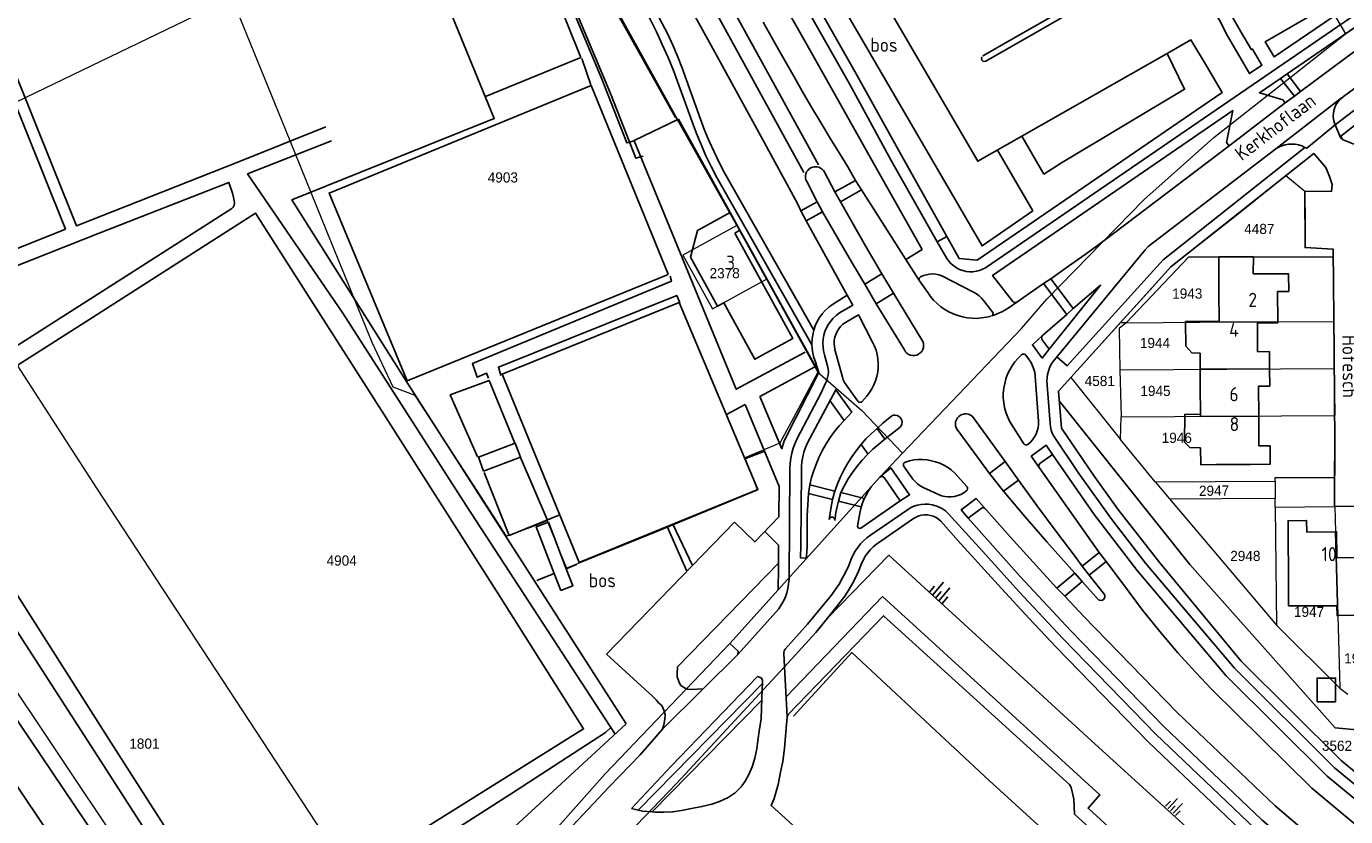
# Model space of a CAD drawing. Header units: metres. Extents: x 233874 to 239264, y 443832 to 448222.
# Tile 77 of 195: x 235729 to 235963, y 445350 to 445491. Entities that reach past the tile are written whole.
import ezdxf
from ezdxf.enums import TextEntityAlignment as Align

# ---------------------------------------------------------------- set-up
doc = ezdxf.new("R2010")
doc.units = ezdxf.units.M
doc.header["$MEASUREMENT"] = 0
for name, color, linetype in [('CULTUURAANDUIDING', 253, 'Continuous'), ('DAKRAND', 4, 'Continuous'), ('DAKRAND-BYG', 4, 'Continuous'), ('FUNKTIEAAND', 253, 'Continuous'), ('Goud-kadastrale grenzen', 13, 'Continuous'), ('Goud-ontwerp', 2, 'Continuous'), ('HEG', 253, 'Continuous'), ('HEK', 253, 'Continuous'), ('HOOFDGEBOUW', 4, 'Continuous'), ('HUISNUMMER', 253, 'Continuous'), ('KANTVERH', 253, 'Continuous'), ('OVLIJNOBJ', 253, 'Continuous'), ('RASTER', 253, 'Continuous'), ('STRAATNAAM', 253, 'Continuous'), ('TALUD', 253, 'Continuous'), ('TUSSENMUUR', 253, 'Continuous')]:
    doc.layers.add(name, color=color, linetype=linetype)
doc.layers.add('G01 kadestrale perceelsgrens', color=73, linetype='Continuous', lineweight=0)
doc.layers.add('Z01 perceelnummer', color=73, linetype='Continuous', lineweight=13)
doc.styles.get("Standard").update_dxf_attribs({"font": 'iso.shx'})
doc.styles.add('Styledgn001', font='dgn001.shx')

# ---------------------------------------------------------------- blocks, each defined once
blk = doc.blocks.new('TA', base_point=(75009.5, 300012))
for p, q in [((75009.5, 300012.5), (75010, 300012.5)), ((75009.5, 300012.25), (75010.5, 300012.25)), ((75009.5, 300012), (75010, 300012)), ((75009.5, 300011.75), (75010.5, 300011.75)), ((75009.5, 300011.5), (75010, 300011.5))]:
    blk.add_line(p, q)
blk = doc.blocks.new('A$C1532452F')
at = {"layer": 'G01 kadestrale perceelsgrens'}
for p, q in [((235956.303, 445500), (235962.567, 445489.265)), ((235765.088, 445495.653), (235680.672, 445454.797)), ((235962.567, 445489.265), (235967.324, 445492.52)), ((235943.815, 445457.613), (235951.987, 445464.142)), ((235951.987, 445464.142), (235955.377, 445461.394)), ((235955.377, 445461.394), (235955.387, 445455.683)), ((235933.685, 445449.588), (235943.815, 445457.613)), ((235955.387, 445455.683), (235955.394, 445451.366)), ((235859.918, 445445.742), (235854.666, 445455.299)), ((235955.394, 445451.366), (235960.351, 445451.1)), ((235960.364, 445449.749), (235960.351, 445451.1)), ((235931.604, 445447.94), (235933.685, 445449.588)), ((235960.364, 445449.749), (235960.476, 445438.266)), ((235927.375, 445443.265), (235931.604, 445447.94)), ((235859.918, 445445.742), (235868.991, 445429.263)), ((235922.631, 445438.023), (235927.375, 445443.265)), ((235922.631, 445438.023), (235913.846, 445428.312)), ((235923.676, 445438.029), (235922.631, 445438.023)), ((235922.525, 445429.707), (235960.558, 445429.923)), ((235960.558, 445429.923), (235960.644, 445421.569)), ((235868.991, 445429.263), (235876.791, 445422.463)), ((235913.846, 445428.312), (235922.657, 445417.348)), ((235922.525, 445429.707), (235922.801, 445421.348)), ((235693.903, 445421.949), (235772.427, 445304.53)), ((235876.791, 445422.463), (235884.017, 445414.937)), ((235922.657, 445417.348), (235922.801, 445421.348)), ((235922.801, 445421.348), (235960.644, 445421.569)), ((235928.792, 445409.819), (235922.657, 445417.348)), ((235880.019, 445410.644), (235884.017, 445414.937)), ((235861.954, 445390.686), (235878.443, 445408.936)), ((235878.443, 445408.936), (235880.019, 445410.644)), ((235928.792, 445409.819), (235950.086, 445409.954)), ((235928.792, 445409.819), (235931.344, 445406.815)), ((235950.086, 445409.954), (235950.116, 445406.909)), ((235931.344, 445406.815), (235950.116, 445406.909)), ((235931.344, 445406.815), (235950.327, 445384.386)), ((235950.121, 445405.325), (235950.116, 445406.909)), ((235950.121, 445405.325), (235960.68, 445405.471)), ((235950.121, 445405.325), (235950.327, 445384.386)), ((235960.68, 445405.471), (235969.373, 445405.55)), ((235821.025, 445402.905), (235824.456, 445394.493)), ((235870.716, 445385.645), (235881.6, 445396.81)), ((235853.407, 445381.156), (235861.954, 445390.686)), ((235950.327, 445384.386), (235961.582, 445373.213)), ((235961.582, 445373.213), (235962.968, 445372.158))]:
    blk.add_line(p, q, dxfattribs=at)
at = {"layer": 'G01 kadestrale perceelsgrens', "flags": 128}
for points in [[(235829.411, 445500), (235835.095, 445489.838), (235843.72, 445474.458)], [(235813.77, 445400.171), (235807.898, 445409.34), (235797.628, 445425.166), (235793.675, 445426.587), (235789.979, 445434.563), (235782.792, 445452.219), (235774.674, 445472.181), (235765.264, 445495.223)], [(235909.627, 445442.246), (235926.795, 445459.823), (235939.212, 445470.879), (235953.008, 445481.728), (235962.567, 445489.265)], [(235854.666, 445455.299), (235843.837, 445474.524), (235843.72, 445474.458)], [(235854.666, 445455.299), (235845.08, 445450.032), (235850.325, 445440.481), (235859.918, 445445.742)], [(235923.676, 445438.029), (235934.767, 445449.707), (235960.364, 445449.749)], [(235884.017, 445414.937), (235905.125, 445437.043), (235909.627, 445442.246)], [(235923.676, 445438.029), (235922.436, 445436.999), (235922.525, 445429.707)], [(235923.676, 445438.029), (235936.751, 445438.113), (235950.561, 445438.202), (235960.476, 445438.266)], [(235960.476, 445438.266), (235960.528, 445432.896), (235960.558, 445429.923)], [(235699.039, 445422.882), (235709.722, 445424.743), (235712.25, 445425.33), (235714.309, 445426.098), (235726.436, 445431.397), (235741.097, 445408.724), (235797.627, 445322.5)], [(235868.991, 445429.263), (235865.084, 445421.948), (235862.277, 445416.685), (235856.065, 445414.065), (235858.303, 445408.349), (235839.994, 445400.794), (235826.69, 445395.404), (235824.456, 445394.493)], [(235960.639, 445410.58), (235960.696, 445416.497), (235960.644, 445421.569)], [(235950.086, 445409.954), (235950.082, 445410.624), (235960.639, 445410.58)], [(235960.68, 445405.471), (235960.806, 445400.964), (235961.221, 445386.116), (235961.582, 445373.213)], [(235821.025, 445402.905), (235818.721, 445401.988), (235813.77, 445400.171)], [(235881.6, 445396.81), (235918.183, 445363.315), (235944.068, 445339.796), (235981.364, 445305.665), (236000, 445288.637)], [(235863.075, 445377.018), (235868.659, 445383.108), (235870.716, 445385.645)], [(235797.627, 445322.5), (235812.64, 445337.007), (235831.307, 445358.053), (235853.407, 445381.156)], [(235835.354, 445347.411), (235843.977, 445356.376), (235863.075, 445377.018)]]:
    blk.add_lwpolyline(points, dxfattribs=at)
at = {"layer": 'G01 kadestrale perceelsgrens', "style": 'Styledgn001'}
blk.add_text('2947', height=1.8, rotation=0.75157, dxfattribs=at).set_placement((235939.259, 445408.267), align=Align.MIDDLE_CENTER)
at = {"layer": 'Z01 perceelnummer', "linetype": 'Continuous', "lineweight": 13, "style": 'Styledgn001'}
for s, p in [('4903', (235813.152, 445463.808)), ('4487', (235947.282, 445454.674)), ('2378', (235852.479, 445446.831)), ('1943', (235934.508, 445443.214)), ('1944', (235928.784, 445434.451)), ('4581', (235918.997, 445427.715)), ('1945', (235928.872, 445425.953)), ('1946', (235932.649, 445417.63)), ('2948', (235944.803, 445396.69)), ('4904', (235784.571, 445395.87)), ('1947', (235956.099, 445386.778)), ('1948', (235965.005, 445378.515)), ('1801', (235749.597, 445363.403)), ('3562', (235961.056, 445363.028))]:
    blk.add_text(s, height=1.8, dxfattribs=at).set_placement(p, align=Align.MIDDLE_CENTER)

msp = doc.modelspace()

# ---------------------------------------------------------------- linework, layer by layer
at = {"layer": 'DAKRAND'}
for p, q in [((235855.19, 445454.45), (235853.45, 445457.59)), ((235854.27, 445453.94), (235855.19, 445454.45))]:
    msp.add_line(p, q, dxfattribs=at)
for points in [[(235853.45, 445457.59), (235847.65, 445454.38), (235846.44, 445449.64)], [(235946.22, 445446.69), (235946.23, 445449.78), (235940.1, 445449.72), (235940.1, 445446.66)], [(235936.75, 445438.27), (235934.21, 445438.27), (235934.23, 445433.9), (235935.34, 445432.68), (235936.78, 445432.65)], [(235936.87, 445415.87), (235934.98, 445415.9), (235934.03, 445416.86), (235934.1, 445421.8), (235936.84, 445421.77)], [(235952.46, 445390.58), (235952.45, 445387.85), (235961.05, 445387.86)]]:
    msp.add_lwpolyline(points, dxfattribs=at)
at = {"layer": 'DAKRAND-BYG'}
msp.add_line((235823.44, 445390.58), (235822.28, 445393.58), dxfattribs=at)
for points in [[(235809.75, 445411.72), (235816.27, 445414.22), (235815.32, 445416.68), (235808.81, 445414.18), (235809.75, 445411.72)], [(235822.28, 445393.58), (235819.08, 445401.83), (235821.22, 445402.65), (235824.4, 445394.43)], [(235824.4, 445394.43), (235825.58, 445391.41), (235823.44, 445390.58)], [(235957.53, 445370.83), (235957.53, 445375.02), (235960.8, 445375.02), (235960.8, 445370.83), (235957.53, 445370.83)]]:
    msp.add_lwpolyline(points, dxfattribs=at)
at = {"layer": 'Goud-ontwerp', "linetype": 'Continuous'}
for p, q in [((235844.681, 445510.596), (235869.109, 445466.068)), ((235850.931, 445493.109), (235866.513, 445464.704))]:
    msp.add_line(p, q, dxfattribs=at)
at = {"layer": 'HEG'}
msp.add_lwpolyline([(235864.67, 445368.3), (235875.02, 445379.56), (235899.41, 445356.85), (235939.72, 445320.11), (235949.2, 445311.77), (235944, 445306.43)], dxfattribs=at)
at = {"layer": 'HEK'}
for p, q in [((235816.3, 445414.16), (235821, 445403.16)), ((235824.4, 445394.43), (235826.23, 445395.17)), ((235819.2, 445392.33), (235822.28, 445393.58)), ((235827.47, 445365.99), (235827.46, 445366.01))]:
    msp.add_line(p, q, dxfattribs=at)
for points in [[(235668.77, 445427.93), (235703.83, 445441.9), (235735.6, 445454.64), (235713.22, 445510.37), (235695.45, 445554.9), (235662.22, 445541.72), (235628.73, 445528.28), (235637.56, 445505.89), (235655.49, 445461.2), (235668.77, 445427.87)], [(235810.07, 445478.13), (235826.97, 445485.05), (235812.1, 445522.2), (235799.53, 445552.93), (235782.27, 445545.86), (235811.63, 445474.28), (235775.74, 445459.83), (235796.39, 445427.16), (235807.9, 445409.19), (235835.02, 445366.93)], [(235812.05, 445522.35), (235816.5, 445523.85), (235844.1, 445474.04)], [(235842.47, 445446.63), (235828.81, 445480.09), (235782.34, 445461.03), (235796.21, 445427.72), (235842.48, 445446.59)], [(235827.46, 445366.01), (235812.84, 445389.13), (235792.02, 445421.83), (235769.28, 445457.48), (235739.1, 445438.12), (235708.6, 445418.76), (235721.43, 445398.52), (235744.11, 445362.92), (235766.69, 445327.58), (235796.98, 445346.95), (235827.46, 445366.01)], [(235826.79, 445395.61), (235858.38, 445408.46), (235844.41, 445441.63), (235813.03, 445428.92), (235826.74, 445395.42)], [(235815.26, 445416.7), (235810.75, 445427.82), (235803.82, 445425.23), (235808.68, 445414.24)], [(235992.12, 445347.38), (235977.56, 445359.1), (235969.68, 445365.35), (235960.73, 445366.21), (235934.98, 445395.14), (235911.8, 445424.19)], [(235809.82, 445411.51), (235814.27, 445400.32), (235823.25, 445403.95)], [(235669.88, 445301.48), (235692.88, 445268.68), (235695.61, 445267.89), (235725.61, 445285.81), (235758.16, 445309.28), (235726.34, 445356.95), (235695.83, 445403.09), (235664.29, 445383.75), (235631.74, 445360.64), (235652.42, 445328.46)], [(235870.72, 445385.65), (235881.6, 445396.81), (235918.18, 445363.32), (235944.07, 445339.8), (235981.36, 445305.66), (236007.04, 445282.2), (235992.78, 445241.86), (235978.18, 445229.08), (235977.47, 445227.33), (235973.93, 445226.52), (235972.6, 445227.63)], [(235685.4, 445261.15), (235703.46, 445268.67), (235708.54, 445270.95), (235714.19, 445273.38), (235719.02, 445275.83), (235739.9, 445289.31), (235757.77, 445300.41), (235770.23, 445308.47), (235772.92, 445310.07), (235786.24, 445322.26), (235795.08, 445330.43), (235810.62, 445344.39), (235834.96, 445366.88)]]:
    msp.add_lwpolyline(points, dxfattribs=at)
at = {"layer": 'HOOFDGEBOUW'}
for p, q in [((235940.1, 445446.66), (235940.11, 445443.5)), ((235940.11, 445443.5), (235940.14, 445438.29)), ((235950.56, 445438.2), (235950.53, 445443.56)), ((235940.14, 445438.29), (235936.75, 445438.27)), ((235936.78, 445432.65), (235936.8, 445429.79)), ((235936.8, 445429.79), (235936.81, 445426.73)), ((235936.81, 445426.73), (235936.84, 445421.77)), ((235947.17, 445421.49), (235947.14, 445426.79)), ((235947.2, 445416.19), (235947.17, 445421.49)), ((235939.64, 445412.89), (235945.65, 445412.92)), ((235960.81, 445400.96), (235955.68, 445400.91)), ((235961.22, 445386.12), (235966.37, 445386.18))]:
    msp.add_line(p, q, dxfattribs=at)
for points in [[(235846.44, 445449.64), (235851.2, 445440.96), (235852.32, 445441.58), (235857.82, 445431.57), (235864.54, 445435.26), (235854.27, 445453.94)], [(235950.53, 445443.56), (235952.5, 445443.58), (235952.48, 445446.73), (235946.22, 445446.69)], [(235946.98, 445432.9), (235946.95, 445438.02), (235950.56, 445438.04), (235950.56, 445438.2)], [(235946.98, 445432.9), (235949.08, 445432.91), (235949.1, 445429.86)], [(235949.1, 445429.86), (235949.12, 445426.8), (235947.14, 445426.79)], [(235936.87, 445415.87), (235936.89, 445412.87), (235939.64, 445412.89)], [(235945.65, 445412.92), (235949.19, 445412.94), (235949.18, 445416.2), (235947.2, 445416.19)], [(235955.68, 445400.91), (235955.66, 445402.98), (235952.38, 445402.94), (235952.46, 445390.58)], [(235966.3, 445396.39), (235961, 445396.33), (235960.97, 445400.97), (235960.81, 445400.96)], [(235961.05, 445387.86), (235961.06, 445386.11), (235961.22, 445386.12)]]:
    msp.add_lwpolyline(points, dxfattribs=at)
at = {"layer": 'KANTVERH'}
for p, q in [((235954.61, 445479.03), (235973.85, 445493.35)), ((235827.17, 445484.9), (235828.77, 445480.25)), ((235930.92, 445485.79), (235905.18, 445471.13)), ((235843.39, 445482.77), (235846.73, 445473.64)), ((235844.88, 445483.33), (235848.18, 445474.15)), ((235952.22, 445482.19), (235951.01, 445481.35)), ((235953.51, 445478.22), (235951.01, 445481.35)), ((235952.22, 445482.19), (235954.61, 445479.03)), ((235953.51, 445478.22), (235954.61, 445479.03)), ((235951.89, 445477.01), (235941.93, 445469.39)), ((235961.83, 445477.9), (235950.21, 445468.89)), ((235951.89, 445477.01), (235953.51, 445478.22)), ((235836.46, 445470.34), (235844.28, 445474.13)), ((235853.45, 445457.59), (235844.28, 445474.13)), ((235891.86, 445453.32), (235883.78, 445467.83)), ((235890.18, 445452.39), (235882.01, 445466.83)), ((235851.07, 445463.81), (235867.93, 445434.11)), ((235852.48, 445464.61), (235868.27, 445436.7)), ((235868.86, 445459.47), (235867.03, 445463.06)), ((235870.2, 445464.71), (235872.03, 445461.24)), ((235875.68, 445463.29), (235872.02, 445461.24)), ((235876.77, 445461.59), (235873.02, 445459.49)), ((235868.86, 445459.47), (235865.98, 445457.89)), ((235869.85, 445457.72), (235866.94, 445456.13)), ((235880.35, 445446.69), (235877.33, 445444.86)), ((235891, 445446.36), (235896.62, 445443.45)), ((235913.13, 445439.52), (235909.04, 445444.97)), ((235914.3, 445440.59), (235910.32, 445445.85)), ((235879.37, 445441.38), (235882.44, 445443.3)), ((235898.41, 445441.95), (235900.02, 445439.84)), ((235910.02, 445433.38), (235908.8, 445435.02)), ((235870.19, 445432.35), (235870.74, 445430.4)), ((235872.04, 445433.27), (235873.35, 445428.41)), ((235905.87, 445432.26), (235906.46, 445431.49)), ((235858.73, 445424.94), (235868.61, 445430.26)), ((235908.14, 445420.6), (235907.53, 445428.59)), ((235909.6, 445427.71), (235910.18, 445420.16)), ((235874.04, 445427.01), (235876.08, 445424.14)), ((235852.78, 445421.74), (235856.13, 445423.55)), ((235871.14, 445424.23), (235873.65, 445420.72)), ((235876.81, 445424.02), (235877.68, 445425.01)), ((235902.99, 445420.61), (235905.51, 445416.54)), ((235880.91, 445417.37), (235883.62, 445419.52)), ((235876.66, 445416.44), (235877.87, 445414.77)), ((235859.44, 445415.21), (235856.08, 445413.91)), ((235902.24, 445413.42), (235899.46, 445411.29)), ((235864.02, 445412.18), (235863.9, 445392.52)), ((235885.86, 445410.3), (235884.21, 445412.68)), ((235893.22, 445411.45), (235895.46, 445408.96)), ((235867.56, 445409.3), (235872.03, 445408.18)), ((235880.02, 445410.64), (235878.44, 445408.94)), ((235890.94, 445407.36), (235887.68, 445408.83)), ((235904.56, 445410.15), (235901.95, 445408.15)), ((235871.61, 445406.68), (235867.35, 445407.77)), ((235872.65, 445406.4), (235876.7, 445405.4)), ((235873.09, 445407.94), (235877.26, 445406.88)), ((235876.42, 445404.27), (235876.04, 445401.96)), ((235878.33, 445400.36), (235884.89, 445404.89)), ((235842.28, 445401.91), (235845.79, 445393.96)), ((235843.27, 445402.32), (235846.78, 445394.99)), ((235885.95, 445403.32), (235879.39, 445398.76)), ((235918.91, 445397.28), (235915.9, 445394.85)), ((235920.12, 445395.72), (235917.1, 445393.25)), ((235914.58, 445393.64), (235911.39, 445390.99)), ((235915.87, 445392.16), (235912.77, 445389.57)), ((235862.08, 445387.33), (235854.82, 445379.23)), ((235859.18, 445374.07), (235837.12, 445351.63)), ((235859.06, 445371.09), (235839.61, 445351.31))]:
    msp.add_line(p, q, dxfattribs=at)
for points in [[(235805.58, 445568.54), (235808.1, 445563.95), (235814.56, 445552.09), (235823.43, 445535.91), (235833.02, 445518.39), (235842.61, 445500.88), (235851.03, 445485.49), (235859.17, 445470.57), (235865.37, 445459.2), (235865.98, 445457.89)], [(235812.38, 445521.49), (235813.85, 445521.96), (235821.29, 445503.68), (235830.65, 445481.41), (235835.14, 445469.92), (235836.46, 445470.29), (235854.53, 445426.25), (235866.77, 445432.83)], [(235813.98, 445518.79), (235815.45, 445519.26), (235822.89, 445500.98), (235832.25, 445478.71), (235836.75, 445467.22), (235838.06, 445467.59)], [(235926.46, 445515.47), (235937.49, 445496.16), (235940.24, 445491.68), (235941.63, 445488.94)], [(235929.45, 445514.8), (235936.69, 445502.59), (235943.96, 445489.74), (235945.87, 445486.43)], [(235883.78, 445467.83), (235875.8, 445482.15), (235868.05, 445495.86), (235860.32, 445509.53)], [(236014.34, 445511.16), (235999.67, 445500.72), (235979.08, 445484.66), (235961.72, 445471.12), (235961.96, 445470.62)], [(235859.29, 445507.46), (235866.7, 445494.38), (235874.59, 445480.42), (235882.01, 445466.83)], [(235857.09, 445504.97), (235867.05, 445487.39), (235879.39, 445465.36)], [(235870.02, 445500), (235898.12, 445451.66), (235907.12, 445457.86), (235900.84, 445468.65)], [(235930.92, 445485.79), (235905.18, 445471.13), (235897.36, 445466.67), (235877.95, 445500)], [(235898.28, 445485.34), (235927.7, 445502.2), (235928.05, 445502.19), (235928.25, 445501.99), (235928.34, 445501.73), (235928.29, 445501.48), (235928.23, 445501.34), (235898.81, 445484.42), (235898.31, 445484.39), (235898.11, 445484.59), (235898.02, 445484.9), (235898.07, 445485.2)], [(235957.13, 445500), (235960.21, 445494.69), (235948.32, 445487.86), (235949.89, 445485.17), (235964.71, 445495.3), (235965.48, 445495.82), (235978.94, 445497.58), (235979.29, 445497.68), (235979.63, 445497.81), (235980.29, 445498.13), (235976.79, 445495.54)], [(235960.85, 445476.86), (235961.16, 445477.15), (235961.73, 445477.74), (235962.19, 445478.18), (235976.42, 445488.58), (235993.26, 445501.37)], [(235973.85, 445493.35), (235976.79, 445495.54), (235966.66, 445494.28), (235898.76, 445447.8)], [(235838.09, 445494.11), (235839.26, 445491.89), (235840.37, 445489.65), (235841.43, 445487.38), (235842.44, 445485.09), (235843.39, 445482.77)], [(235839.32, 445494.8), (235840.4, 445492.97), (235841.42, 445491.1), (235842.38, 445489.2), (235843.27, 445487.27), (235844.11, 445485.31), (235844.88, 445483.33)], [(235973.85, 445493.35), (235967.32, 445492.52), (235952.22, 445482.19)], [(235864.78, 445481.62), (235862.04, 445486.47), (235859.31, 445491.32)], [(235941.63, 445488.94), (235945.54, 445482.22), (235947.73, 445483.7), (235946.1, 445486.56), (235945.87, 445486.43)], [(235976.22, 445488.48), (235977.97, 445486.29), (235960.71, 445473.12), (235961.67, 445470.87), (235962.16, 445470.46)], [(235891.88, 445449.43), (235890.18, 445452.39), (235891.86, 445453.32), (235894.08, 445449.41), (235897.25, 445449.11), (235940.7, 445478.88), (235937.9, 445483.61), (235935.14, 445488.2), (235930.92, 445485.79), (235934.04, 445479.43), (235912.23, 445466.4), (235909.09, 445464.41), (235905.18, 445471.13)], [(235867.71, 445476.56), (235866.24, 445479.08), (235864.78, 445481.62)], [(235951.01, 445481.35), (235947.3, 445478.82), (235951.47, 445477.57), (235951.89, 445477.01)], [(235960.71, 445473.12), (235960.54, 445473.61), (235960.43, 445474.13), (235960.39, 445474.65), (235960.41, 445475.17), (235960.49, 445475.69), (235960.65, 445476.2), (235960.86, 445476.67), (235961.13, 445477.12), (235961.45, 445477.53), (235961.83, 445477.9)], [(235871.45, 445470.34), (235869.57, 445473.44), (235867.71, 445476.56)], [(235903.55, 445441.8), (235900, 445446.44), (235942.61, 445475.65), (235941.48, 445469.98), (235941.93, 445469.39), (235923.61, 445455.49), (235921.22, 445453.69), (235918.83, 445451.89), (235916.39, 445450.13), (235913.47, 445448.05), (235910.32, 445445.85), (235909.04, 445444.97), (235904.31, 445441.69)], [(235846.73, 445473.64), (235847.48, 445471.62), (235848.29, 445469.63), (235849.16, 445467.66), (235850.09, 445465.72), (235851.07, 445463.81)], [(235848.18, 445474.15), (235848.93, 445472.19), (235849.74, 445470.26), (235850.6, 445468.35), (235851.51, 445466.47), (235852.48, 445464.61)], [(235955.37, 445469.14), (235955.7, 445468.97), (235960.71, 445473.12)], [(235875.68, 445463.29), (235874.3, 445465.66), (235872.89, 445468.01), (235871.45, 445470.34)], [(235950.21, 445468.89), (235950.73, 445469.19), (235951.29, 445469.42), (235951.86, 445469.59), (235952.46, 445469.7), (235953.06, 445469.72), (235953.65, 445469.68), (235954.25, 445469.57), (235954.82, 445469.39), (235955.37, 445469.14)], [(235962.17, 445470.44), (235962.16, 445470.46), (235963.9, 445469.77), (235980.89, 445469.77), (235987.67, 445469.97)], [(235950.21, 445468.89), (235927.59, 445451.53), (235927.02, 445450.99), (235910.65, 445431.09)], [(235955.37, 445469.14), (235930.25, 445449.18), (235913.19, 445430.37), (235911.4, 445432)], [(235959.05, 445465.55), (235956.97, 445468.03), (235931.6, 445447.94), (235911.67, 445425.91), (235912.18, 445419.34), (235917.86, 445410.99), (235922.19, 445404.98), (235929.67, 445395.49), (235944.07, 445378), (235961.8, 445360.4), (235981.02, 445344.57)], [(235870.2, 445464.71), (235870.01, 445465.01), (235869.77, 445465.27), (235869.48, 445465.47), (235869.15, 445465.62), (235868.8, 445465.69), (235868.45, 445465.7), (235868.1, 445465.64), (235867.77, 445465.5), (235867.47, 445465.31), (235867.22, 445465.06), (235867.02, 445464.77), (235866.89, 445464.44), (235866.82, 445464.09), (235866.82, 445463.73), (235866.89, 445463.39), (235867.03, 445463.06)], [(235875.68, 445463.29), (235876.77, 445461.59), (235884.6, 445449.25), (235887.49, 445451.05), (235879.39, 445465.36)], [(235959.05, 445465.55), (235959.75, 445464), (235960.17, 445462.54), (235960.09, 445461.33), (235955.38, 445461.39), (235955.39, 445451.37), (235960.35, 445451.1), (235960.53, 445432.9), (235960.7, 445416.5), (235960.59, 445405.47), (235991.43, 445405.75)], [(235887.6, 445434.72), (235882.44, 445443.3), (235880.35, 445446.69), (235877.51, 445451.57), (235875.01, 445455.92), (235873.02, 445459.49), (235872.03, 445461.24)], [(235865.98, 445457.89), (235866.94, 445456.13), (235874.18, 445442.91), (235871.58, 445441.29)], [(235868.86, 445459.47), (235869.85, 445457.72), (235872.44, 445453.19), (235874.96, 445448.86), (235877.33, 445444.86), (235879.37, 445441.38), (235884.34, 445433.21)], [(235869.2, 445429.21), (235867.13, 445432.91), (235855.19, 445454.45)], [(235888.49, 445443.38), (235887.04, 445445.45), (235884.6, 445449.25)], [(235898.76, 445447.8), (235898.22, 445447.53), (235897.66, 445447.31), (235897.08, 445447.16), (235896.48, 445447.09), (235895.88, 445447.09), (235895.28, 445447.15), (235894.7, 445447.29), (235894.13, 445447.5), (235893.59, 445447.77), (235893.1, 445448.11), (235892.64, 445448.5), (235892.23, 445448.94), (235891.88, 445449.43)], [(235842.81, 445446.28), (235843.05, 445445.42), (235807.76, 445430.8), (235808.6, 445428.37), (235810.27, 445429.09), (235810.61, 445428.23)], [(235887.2, 445446.16), (235887.07, 445446.06), (235886.98, 445445.92), (235886.95, 445445.76), (235886.97, 445445.6), (235887.04, 445445.45)], [(235887.2, 445446.16), (235887.71, 445446.4), (235888.25, 445446.56), (235888.8, 445446.66), (235889.36, 445446.69), (235889.92, 445446.65), (235890.47, 445446.54), (235891, 445446.36)], [(235910.02, 445433.38), (235908.8, 445431.78), (235907.04, 445434.15), (235908.84, 445435.76), (235913.13, 445439.52), (235914.3, 445440.59), (235919.15, 445444.7), (235910.02, 445433.38)], [(235844.56, 445441.57), (235843.99, 445442.89), (235812.36, 445430.14), (235812.82, 445428.67)], [(235874.18, 445442.91), (235875.19, 445441.16), (235872.82, 445439.77)], [(235899.73, 445439.21), (235898.9, 445439.01), (235898.05, 445438.88), (235897.2, 445438.82), (235896.34, 445438.83), (235895.49, 445438.91), (235894.65, 445439.07), (235893.83, 445439.3), (235893.02, 445439.59), (235892.25, 445439.96), (235891.51, 445440.39), (235890.81, 445440.88), (235890.15, 445441.43), (235889.54, 445442.03), (235888.99, 445442.68), (235888.49, 445443.38)], [(235896.62, 445443.45), (235897.12, 445443.15), (235897.6, 445442.79), (235898.02, 445442.39), (235898.41, 445441.95)], [(235899.84, 445439.25), (235900.27, 445439.4), (235900.9, 445439.65), (235901.51, 445439.92), (235902.16, 445440.25), (235902.94, 445440.72), (235904.31, 445441.69)], [(235903.55, 445441.8), (235903.71, 445441.67), (235903.91, 445441.6), (235904.12, 445441.61), (235904.31, 445441.69)], [(235871.58, 445441.29), (235870.93, 445440.79), (235870.33, 445440.23), (235869.79, 445439.61), (235869.31, 445438.95), (235868.9, 445438.24), (235868.55, 445437.49), (235868.28, 445436.72), (235868.09, 445435.92), (235867.97, 445435.11), (235867.93, 445434.29), (235867.97, 445433.47), (235868.09, 445432.66), (235868.29, 445431.86), (235868.56, 445431.09)], [(235872.82, 445439.77), (235872.26, 445439.35), (235871.74, 445438.87), (235871.28, 445438.34), (235870.88, 445437.76), (235870.54, 445437.15), (235870.27, 445436.5), (235870.07, 445435.82), (235869.95, 445435.13), (235869.9, 445434.43), (235869.92, 445433.73), (235870.02, 445433.03), (235870.19, 445432.35)], [(235878.72, 445434.62), (235876.2, 445439.43), (235873.89, 445438.09)], [(235899.84, 445439.25), (235899.97, 445439.36), (235900.05, 445439.51), (235900.07, 445439.68), (235900.02, 445439.84)], [(235873.89, 445438.09), (235873.45, 445437.76), (235873.05, 445437.38), (235872.7, 445436.95), (235872.41, 445436.48), (235872.18, 445435.98), (235872.02, 445435.46), (235871.92, 445434.91), (235871.89, 445434.36), (235871.93, 445433.81), (235872.04, 445433.27)], [(235877.68, 445425.01), (235878.16, 445425.64), (235878.58, 445426.3), (235878.94, 445427.01), (235879.24, 445427.74), (235879.46, 445428.49), (235879.62, 445429.27), (235879.7, 445430.05), (235879.71, 445430.84), (235879.65, 445431.62), (235879.52, 445432.4), (235879.32, 445433.16), (235879.05, 445433.9), (235878.72, 445434.62)], [(235884.34, 445433.21), (235884.54, 445432.89), (235884.8, 445432.63), (235885.1, 445432.41), (235885.45, 445432.27), (235885.81, 445432.21), (235886.18, 445432.21), (235886.54, 445432.3), (235886.88, 445432.45), (235887.17, 445432.68), (235887.42, 445432.95), (235887.6, 445433.28), (235887.71, 445433.63), (235887.75, 445434), (235887.71, 445434.37), (235887.6, 445434.72)], [(235908.84, 445435.76), (235908.72, 445435.59), (235908.67, 445435.4), (235908.7, 445435.19), (235908.8, 445435.02)], [(235905.13, 445432.37), (235904.52, 445431.77), (235903.96, 445431.12), (235903.46, 445430.42), (235903.02, 445429.68), (235902.65, 445428.91), (235902.35, 445428.11), (235902.13, 445427.28), (235901.97, 445426.43), (235901.89, 445425.58), (235901.89, 445424.72), (235901.96, 445423.87), (235902.11, 445423.02), (235902.33, 445422.2), (235902.63, 445421.39), (235902.99, 445420.61)], [(235905.87, 445432.26), (235905.76, 445432.38), (235905.61, 445432.46), (235905.44, 445432.49), (235905.28, 445432.45), (235905.13, 445432.37)], [(235868.56, 445431.09), (235869.19, 445429.21), (235863.05, 445417.09), (235862.64, 445415.69), (235858.73, 445424.94)], [(235870.74, 445430.4), (235870.84, 445429.88), (235870.88, 445429.36), (235870.85, 445428.83), (235870.74, 445428.31), (235870.58, 445427.81), (235870.34, 445427.34)], [(235907.53, 445428.59), (235907.45, 445429.21), (235907.31, 445429.82), (235907.09, 445430.41), (235906.8, 445430.97), (235906.46, 445431.49)], [(235910.65, 445431.09), (235910.34, 445430.57), (235910.08, 445430.03), (235909.88, 445429.47), (235909.73, 445428.89), (235909.64, 445428.3), (235909.6, 445427.71)], [(235873.35, 445428.41), (235873.52, 445427.92), (235873.75, 445427.45), (235874.04, 445427.01)], [(235870.34, 445427.34), (235869.51, 445425.5), (235865.35, 445417.53)], [(235873.65, 445420.72), (235875.01, 445422.17), (235872.17, 445426.15), (235867.15, 445416.72)], [(235856.13, 445423.55), (235862.14, 445409), (235862.09, 445403.62), (235857.83, 445399.18), (235854.22, 445402.67), (235831.54, 445379.24)], [(235876.08, 445424.14), (235876.2, 445424.03), (235876.34, 445423.95), (235876.5, 445423.92), (235876.67, 445423.95), (235876.81, 445424.02)], [(235873.65, 445420.72), (235872.78, 445419.75), (235871.96, 445418.73), (235871.2, 445417.66), (235870.49, 445416.56), (235869.85, 445415.42), (235869.26, 445414.25), (235868.74, 445413.05), (235868.28, 445411.82), (235867.89, 445410.57), (235867.56, 445409.3)], [(235882.12, 445421.52), (235880.55, 445420.23), (235879.5, 445419.31), (235880.91, 445417.37)], [(235883.62, 445419.52), (235883.8, 445419.78), (235883.91, 445420.08), (235883.94, 445420.4), (235883.9, 445420.71), (235883.77, 445421), (235883.58, 445421.26), (235883.33, 445421.46), (235883.05, 445421.59), (235882.73, 445421.64), (235882.42, 445421.62), (235882.12, 445421.52)], [(235896.61, 445421.19), (235896.36, 445421.46), (235896.05, 445421.66), (235895.71, 445421.81), (235895.35, 445421.88), (235894.98, 445421.87), (235894.62, 445421.79), (235894.29, 445421.64), (235893.99, 445421.42), (235893.74, 445421.15), (235893.56, 445420.84), (235893.44, 445420.49), (235893.39, 445420.12), (235893.42, 445419.75), (235893.53, 445419.4), (235893.7, 445419.08)], [(235919.81, 445389.83), (235917.1, 445393.25), (235915.9, 445394.85), (235914.44, 445396.8), (235911.42, 445400.81), (235907.86, 445405.62), (235904.56, 445410.15), (235902.24, 445413.42), (235896.61, 445421.19)], [(235906.24, 445416.47), (235906.69, 445416.86), (235907.09, 445417.29), (235907.43, 445417.78), (235907.71, 445418.3), (235907.92, 445418.85), (235908.07, 445419.42), (235908.14, 445420.01), (235908.14, 445420.6)], [(235872.02, 445408.18), (235872.49, 445409.45), (235873.02, 445410.7), (235873.62, 445411.92), (235874.29, 445413.1), (235875.01, 445414.25), (235875.8, 445415.35), (235876.64, 445416.41), (235877.54, 445417.43), (235878.49, 445418.4), (235879.5, 445419.31)], [(235893.7, 445419.08), (235899.46, 445411.29), (235901.95, 445408.15), (235905.7, 445403.67), (235909.62, 445399.17), (235914.58, 445393.64), (235915.87, 445392.16), (235918.78, 445388.92)], [(235910.18, 445420.16), (235910.24, 445419.57), (235910.37, 445418.99), (235910.57, 445418.43), (235910.84, 445417.9)], [(235865.35, 445417.53), (235864.97, 445416.69), (235864.64, 445415.82), (235864.39, 445414.93), (235864.2, 445414.02), (235864.07, 445413.11), (235864.02, 445412.18)], [(235867.15, 445416.72), (235866.82, 445415.92), (235866.54, 445415.09), (235866.33, 445414.25), (235866.18, 445413.39), (235866.09, 445412.52), (235866.08, 445411.65)], [(235880.91, 445417.37), (235879.82, 445416.53), (235878.77, 445415.63), (235877.78, 445414.68), (235876.85, 445413.67), (235875.97, 445412.61), (235875.15, 445411.51), (235874.4, 445410.35), (235873.71, 445409.16), (235873.09, 445407.94)], [(235905.51, 445416.54), (235905.67, 445416.42), (235905.86, 445416.37), (235906.06, 445416.38), (235906.24, 445416.47)], [(235910.6, 445414.69), (235909.46, 445416.33), (235906.84, 445414.35), (235918.91, 445397.28), (235920.12, 445395.72), (235923, 445391.85), (235926.59, 445387.09), (235929.94, 445382.94), (235932.86, 445379.53), (235936.05, 445376.01), (235938.83, 445373.08), (235956.58, 445355.51), (235975.46, 445339.79), (235990.5, 445329.08), (235992.24, 445327.91), (235993.88, 445326.86), (236000, 445323.15)], [(235910.84, 445417.9), (235915.28, 445411.29), (235921.14, 445403.15), (235927.08, 445395.39), (235942.86, 445376.78), (235960.64, 445359.13), (235979.98, 445343.2), (235999, 445330.07), (236000, 445329.47)], [(235884.53, 445413.34), (235885.28, 445413.55), (235886.04, 445413.7), (235886.82, 445413.77), (235887.59, 445413.78), (235888.37, 445413.72), (235889.13, 445413.58), (235889.89, 445413.38), (235890.62, 445413.12), (235891.32, 445412.79), (235891.99, 445412.4), (235892.63, 445411.95), (235893.22, 445411.45)], [(235908.39, 445413.06), (235910.6, 445414.69), (235918.01, 445404.03), (235925.62, 445394.13), (235941.4, 445375.43), (235959.3, 445357.65), (235978.78, 445341.61), (235997.91, 445328.4), (236000, 445327.15)], [(235866.08, 445411.65), (235865.98, 445398.57), (235865.94, 445396.34), (235866.95, 445396.31), (235867.08, 445397.36), (235867.14, 445398.37), (235867.13, 445399.81), (235867.1, 445403.82), (235867.35, 445407.77), (235867.56, 445409.3)], [(235880.02, 445410.64), (235881.95, 445412.3), (235885.26, 445407.52), (235883.61, 445406.47)], [(235884.53, 445413.34), (235884.39, 445413.27), (235884.27, 445413.15), (235884.2, 445413), (235884.18, 445412.84), (235884.21, 445412.68)], [(235908.39, 445413.06), (235908.25, 445412.91), (235908.18, 445412.72), (235908.18, 445412.52), (235908.26, 445412.33)], [(235878.44, 445408.94), (235877.97, 445408.22), (235877.55, 445407.48), (235877.18, 445406.71), (235876.87, 445405.91), (235876.61, 445405.1), (235876.42, 445404.27)], [(235876.63, 445401.62), (235883.61, 445406.47), (235880.76, 445410.62)], [(235880.76, 445410.62), (235880.63, 445410.72), (235880.48, 445410.78), (235880.31, 445410.78), (235880.15, 445410.74), (235880.02, 445410.64)], [(235887.68, 445408.83), (235887.16, 445409.11), (235886.68, 445409.46), (235886.24, 445409.86), (235885.86, 445410.3)], [(235895.37, 445408.21), (235895.49, 445408.37), (235895.55, 445408.57), (235895.54, 445408.77), (235895.46, 445408.96)], [(235871.02, 445403.12), (235871.18, 445404.27), (235871.36, 445405.41), (235871.61, 445406.68), (235872.03, 445408.18)], [(235873.09, 445407.94), (235872.65, 445406.4), (235872.45, 445405.47), (235872.21, 445404.41), (235872.03, 445403)], [(235895.37, 445408.21), (235894.89, 445407.87), (235894.37, 445407.6), (235893.82, 445407.39), (235893.26, 445407.25), (235892.67, 445407.17), (235892.09, 445407.17), (235891.51, 445407.23), (235890.94, 445407.36)], [(236000, 445312.91), (235996.97, 445315.06), (235988.95, 445320.93), (235969.13, 445336.18), (235950.09, 445352.37), (235932.71, 445368.93), (235916.23, 445385.88), (235912.77, 445389.57), (235911.39, 445390.99), (235907.8, 445394.93), (235903.08, 445400.09), (235897.07, 445406.9), (235894.4, 445404.84), (235895.67, 445403.36), (235897.96, 445405.11)], [(235884.89, 445404.89), (235885.45, 445405.22), (235886.05, 445405.49), (235886.68, 445405.69), (235887.32, 445405.82), (235887.98, 445405.87), (235888.63, 445405.85), (235889.28, 445405.75), (235889.91, 445405.58), (235890.52, 445405.34), (235891.1, 445405.03), (235891.64, 445404.66), (235892.13, 445404.23)], [(235892.13, 445404.23), (235898.17, 445397.52), (235904.72, 445390.32), (235912.47, 445382.04), (235928.91, 445365.08), (235946.46, 445348.34), (235965.73, 445331.96), (235985.64, 445316.64), (235993.82, 445310.66), (236000, 445306.16)], [(235898.7, 445405.05), (235898.54, 445405.17), (235898.34, 445405.23), (235898.14, 445405.21), (235897.96, 445405.11)], [(235872.03, 445403), (235872.01, 445403.2), (235871.92, 445403.38), (235871.77, 445403.51), (235871.58, 445403.57), (235871.38, 445403.55), (235871.21, 445403.46), (235871.08, 445403.31), (235871.02, 445403.12)], [(235876.04, 445401.96), (235876.08, 445401.81), (235876.17, 445401.67), (235876.31, 445401.59), (235876.47, 445401.57), (235876.63, 445401.62)], [(235890.81, 445402.88), (235890.41, 445403.22), (235889.96, 445403.51), (235889.48, 445403.73), (235888.98, 445403.88), (235888.46, 445403.96), (235887.93, 445403.98), (235887.41, 445403.91), (235886.9, 445403.78), (235886.41, 445403.58), (235885.95, 445403.32)], [(236000, 445303.83), (235992.71, 445309.14), (235984.54, 445315.12), (235964.55, 445330.51), (235945.2, 445346.95), (235927.59, 445363.74), (235911.28, 445380.51), (235906.45, 445385.61), (235901.58, 445390.9), (235894.36, 445398.82), (235890.81, 445402.88)], [(236000, 445308.61), (235994.98, 445312.25), (235986.83, 445318.21), (235966.97, 445333.5), (235947.78, 445349.82), (235930.3, 445366.48), (235913.87, 445383.43), (235904.9, 445393.03), (235895.67, 445403.36)], [(235859.6, 445401.03), (235862.04, 445398.62), (235862.02, 445394.7), (235861.95, 445390.69), (235853.41, 445381.16), (235854.89, 445379.83), (235854.82, 445379.23), (235848.65, 445373.15), (235841.46, 445365.97)], [(235874.93, 445396.14), (235875.26, 445396.86), (235875.64, 445397.54), (235876.07, 445398.2), (235876.57, 445398.81), (235877.11, 445399.38), (235877.7, 445399.9), (235878.33, 445400.36)], [(235879.39, 445398.76), (235878.83, 445398.3), (235878.31, 445397.79), (235877.84, 445397.24), (235877.42, 445396.64), (235877.07, 445396.01), (235876.77, 445395.35)], [(235848.65, 445373.15), (235846.57, 445373.03), (235845.87, 445373.05), (235845.22, 445373.37), (235844.63, 445373.78), (235844.34, 445374.44), (235844.06, 445375.25), (235844.08, 445376.1), (235844.1, 445376.7), (235844.1, 445377.05), (235862.03, 445395.39)], [(235871.39, 445389.67), (235872.1, 445390.67), (235872.77, 445391.71), (235873.39, 445392.78), (235873.95, 445393.88), (235874.47, 445395), (235874.93, 445396.14)], [(235876.77, 445395.35), (235876.3, 445394.13), (235875.76, 445392.94), (235875.15, 445391.79), (235874.49, 445390.66), (235873.77, 445389.58)], [(235863.9, 445392.52), (235863.83, 445391.72), (235863.7, 445390.93), (235863.51, 445390.16), (235863.24, 445389.41), (235862.91, 445388.68), (235862.52, 445387.99), (235862.08, 445387.33)], [(235873.77, 445389.58), (235870.72, 445385.65), (235868.66, 445383.11), (235863.08, 445377.02), (235862.98, 445379.45), (235863.04, 445379.86), (235863.23, 445380.18), (235867.19, 445384.61), (235871.39, 445389.67)], [(235956.87, 445319.32), (235955.17, 445319.46), (235953.67, 445319.65), (235952.42, 445319.82), (235951.43, 445320.25), (235916.92, 445351.94), (235919.03, 445354.3), (235880.45, 445389.49), (235863.36, 445371.69)], [(235918.78, 445388.92), (235918.99, 445388.83), (235919.22, 445388.8), (235919.45, 445388.86), (235919.64, 445388.98), (235919.79, 445389.16), (235919.87, 445389.37), (235919.88, 445389.6), (235919.81, 445389.83)], [(235863.08, 445377.02), (235863.55, 445368.13), (235863.76, 445368.57), (235880.67, 445386.08), (235913.12, 445356.64), (235913.61, 445356.18), (235913.95, 445355.62), (235914.18, 445354.61), (235914.4, 445353.55), (235914.49, 445350.89), (235950.13, 445318.32), (235951.33, 445317.95), (235952.98, 445317.71), (235955.77, 445317.39)], [(235823.6, 445346.82), (235831.98, 445355.73), (235837.5, 445361.43), (235841.46, 445365.97), (235841.71, 445366.73), (235841.88, 445367.73), (235841.95, 445368.58), (235841.72, 445369.34), (235841.34, 445370.15), (235840.75, 445370.66), (235840.36, 445371.17), (235839.77, 445371.74), (235831.54, 445379.24)], [(235835.97, 445351.93), (235843.04, 445359.48), (235858.32, 445375.3)], [(235835.97, 445351.93), (235837.12, 445351.63), (235837.89, 445351.43), (235839.61, 445351.31), (235840.09, 445351.28), (235841.7, 445351.24), (235843.25, 445351.3), (235844.81, 445351.57), (235846.63, 445351.93), (235848.44, 445352.23), (235850.2, 445352.7), (235851.57, 445353.16), (235853.09, 445353.88), (235854.36, 445354.7), (235855.39, 445355.73), (235856.12, 445356.77), (235856.79, 445357.91), (235857.33, 445359.3), (235857.82, 445360.84), (235858.2, 445362.49), (235858.39, 445363.98), (235858.58, 445365.64), (235858.93, 445367.83), (235859.02, 445369.64), (235859.07, 445371.49), (235859.15, 445373.09), (235859.18, 445374.15)], [(235859.18, 445374.07), (235859.19, 445374.65), (235858.95, 445375.05), (235858.32, 445375.3)], [(235967.35, 445257.48), (235952.81, 445269.92), (235955.53, 445273.5), (235946.29, 445281.05), (235944.86, 445279.42), (235943.86, 445278.97), (235943.03, 445278.89), (235942, 445279.12), (235935.63, 445284.96), (235921.26, 445297.96), (235897.2, 445319.37), (235860.7, 445352.41), (235861.26, 445353.69), (235861.97, 445356.13), (235862.37, 445358.33), (235862.77, 445360.22), (235863.12, 445362.52), (235863.34, 445365.42), (235863.55, 445368.13)]]:
    msp.add_lwpolyline(points, dxfattribs=at)
at = {"layer": 'OVLIJNOBJ'}
for points in [[(235782.77, 445470.31), (235767.88, 445464.42), (235784.8, 445439.71), (235806.62, 445405.66), (235833.04, 445365.1)], [(235709.51, 445422.92), (235729.13, 445435.31), (235746.27, 445446.22), (235765.1, 445458.29), (235765.31, 445458.55), (235765.52, 445458.86), (235765.59, 445459.32), (235765.45, 445460), (235765.21, 445461.04), (235764.57, 445462.92), (235741.55, 445453.9), (235703.15, 445438.75), (235705.3, 445429.72), (235709.48, 445422.9)], [(235701.83, 445422.58), (235726.88, 445383.56), (235742.38, 445359.47), (235765.06, 445324.24), (235766.46, 445323.8), (235793.33, 445340.9), (235814.31, 445354.32), (235831.35, 445365.4), (235832.27, 445366.28)], [(235668.26, 445287.22), (235679.07, 445270.82), (235684.83, 445273.72), (235690.5, 445266.54), (235693.7, 445265.44), (235703.07, 445269.5), (235716.1, 445277.44), (235727.82, 445284.57), (235741.3, 445294.26), (235761.6, 445309.57), (235763.63, 445312.33), (235741.18, 445346.58), (235721.58, 445375.57), (235701.29, 445406.24)]]:
    msp.add_lwpolyline(points, dxfattribs=at)
at = {"layer": 'RASTER'}
msp.add_lwpolyline([(235697.36, 445555.46), (235713.84, 445514.22), (235737.58, 445455.2), (235766.17, 445466.52), (235781.77, 445472.77)], dxfattribs=at)
at = {"layer": 'TUSSENMUUR'}
for p, q in [((235940.14, 445438.14), (235940.14, 445438.29)), ((235940.14, 445438.14), (235950.56, 445438.2)), ((235936.8, 445429.79), (235949.1, 445429.86)), ((235960.81, 445400.96), (235961.22, 445386.12))]:
    msp.add_line(p, q, dxfattribs=at)
msp.add_lwpolyline([(235936.84, 445421.77), (235936.84, 445421.43), (235947.17, 445421.49)], dxfattribs=at)

# ---------------------------------------------------------------- block references
at = {"layer": 'Goud-kadastrale grenzen', "linetype": 'Continuous'}
msp.add_blockref('A$C1532452F', (0, 0), dxfattribs=at)
at = {"layer": 'TALUD'}
for p, xscale, yscale, rotation in [((235889.89, 445389.22), 3.03, 3.03, 49.99120000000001), ((235931.54, 445351.48), 2.43, 2.43, 46.0016)]:
    msp.add_blockref('TA', p, dxfattribs=dict(at, xscale=xscale, yscale=yscale, rotation=rotation))

# ---------------------------------------------------------------- texts
at = {"layer": 'CULTUURAANDUIDING'}
msp.add_text('bos', height=2.5, dxfattribs=at).set_placement((235878.33, 445486.08))
at = {"layer": 'FUNKTIEAAND'}
msp.add_text('bos', height=2.5, dxfattribs=at).set_placement((235828.39, 445391.13))
at = {"layer": 'HUISNUMMER'}
for s, p in [('3', (235852.74, 445447.45)), ('2', (235945.34, 445440.85)), ('4', (235941.94, 445435.54)), ('6', (235941.99, 445424.11)), ('8', (235942.02, 445418.81)), ('10', (235958.33, 445395.76))]:
    msp.add_text(s, height=2.5, dxfattribs=at).set_placement(p)
at = {"layer": 'STRAATNAAM'}
for s, rotation, p in [('Kerkhoflaan', 37.3973, (235944.17, 445466.65)), ('Hofesch', 270.5729, (235961.98, 445435.87))]:
    msp.add_text(s, height=2.5, rotation=rotation, dxfattribs=at).set_placement(p)

doc.saveas('drawing.dxf')
